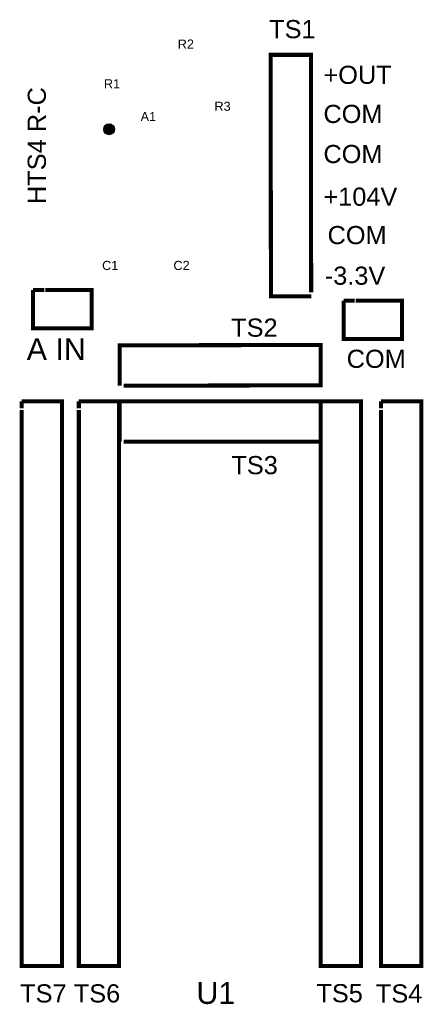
# Model space of a CAD drawing. Header units: inches. Extents: x 0.06 to 1.07, y 0.36 to 2.8.
import ezdxf

# ---------------------------------------------------------------- set-up
doc = ezdxf.new("R2010")
doc.units = ezdxf.units.IN
doc.header["$MEASUREMENT"] = 0
doc.linetypes.add('ACAD_ISO02W100', pattern=[15, 12, -3])
doc.layers.add('TOPSILK', color=7, linetype='Continuous')
doc.styles.get("Standard").update_dxf_attribs({"font": 'ARIAL.TTF'})

msp = doc.modelspace()

# ---------------------------------------------------------------- hatches: boundary and pattern name
at = {"layer": 'TOPSILK', "linetype": 'Continuous', "lineweight": -3}
h = msp.add_hatch(color=256, dxfattribs=at)
h.dxf.hatch_style = 1
edge = h.paths.add_edge_path()
edge.add_arc((0.2861, 2.5243), 0.0134, 0, 360)

# ---------------------------------------------------------------- linework, layer by layer
at = {"layer": 'TOPSILK', "linetype": 'ACAD_ISO02W100', "const_width": 0.01}
for points in [[(0.7876, 2.1101), (0.6876, 2.1101), (0.6873, 2.7089), (0.7873, 2.7089), (0.7876, 2.1203)], [(0.3121, 1.889), (0.3121, 1.989), (0.811, 1.9894), (0.811, 1.8894), (0.3223, 1.889)], [(0.3121, 1.7498), (0.3121, 1.8498), (0.811, 1.8502), (0.811, 1.7502), (0.3223, 1.7498)], [(0.0692, 1.8498), (0.1692, 1.8498), (0.1692, 0.4498), (0.0692, 0.4498), (0.0692, 1.8286)], [(0.0692, 1.8327), (0.0692, 1.8498)], [(0.211, 1.8498), (0.311, 1.8498), (0.311, 0.4498), (0.211, 0.4498), (0.211, 1.8286)], [(0.211, 1.8327), (0.211, 1.8498)], [(0.811, 1.8498), (0.911, 1.8498), (0.911, 0.4498), (0.811, 0.4498), (0.811, 1.8286)], [(0.811, 1.8327), (0.811, 1.8498)], [(0.911, 1.8327), (0.911, 1.8498)], [(0.961, 1.8498), (1.061, 1.8498), (1.061, 0.4498), (0.961, 0.4498), (0.961, 1.8286)], [(0.961, 1.8327), (0.961, 1.8498)]]:
    msp.add_lwpolyline(points, dxfattribs=at)
at = {"layer": 'TOPSILK', "linetype": 'ACAD_ISO02W100', "lineweight": 25, "const_width": 0.01}
for points in [[(0.0975, 2.1261), (0.1251, 2.1261)], [(0.1275, 2.1261), (0.2425, 2.1261), (0.2425, 2.0311), (0.0975, 2.0311), (0.0975, 2.1261)], [(0.8679, 2.0998), (0.8955, 2.0998)], [(0.8979, 2.0998), (1.0129, 2.0998), (1.0129, 2.0048), (0.8679, 2.0048), (0.8679, 2.0998)]]:
    msp.add_lwpolyline(points, dxfattribs=at)
at = {"layer": 'TOPSILK', "linetype": 'Continuous', "lineweight": -3}
msp.add_circle((0.2861, 2.5243), 0.0134, dxfattribs=at)

# ---------------------------------------------------------------- texts
at = {"layer": 'TOPSILK'}
for s, height, p in [('TS1', 0.045, (0.6834, 2.7502)), ('R2', 0.0225, (0.4565, 2.7244)), ('+OUT', 0.045, (0.818, 2.6369)), ('R1', 0.0225, (0.2732, 2.626)), ('R3', 0.0225, (0.5476, 2.5702)), ('A1', 0.0225, (0.3643, 2.5447)), ('COM', 0.045, (0.818, 2.54)), ('COM', 0.045, (0.818, 2.4406)), ('+104V', 0.045, (0.818, 2.3349)), ('COM', 0.045, (0.8283, 2.2396)), ('C1', 0.0225, (0.2688, 2.1756)), ('C2', 0.0225, (0.4458, 2.1756)), ('-3.3V', 0.045, (0.8214, 2.139)), ('TS2', 0.045, (0.5891, 2.0102)), ('A IN', 0.054, (0.0817, 1.9523)), ('COM', 0.045, (0.8757, 1.9329)), ('TS3', 0.045, (0.5896, 1.6693)), ('TS7', 0.045, (0.0654, 0.3597)), ('TS6', 0.045, (0.1985, 0.3598)), ('U1', 0.054, (0.5028, 0.3562)), ('TS5', 0.045, (0.8006, 0.3602)), ('TS4', 0.045, (0.9482, 0.3596))]:
    msp.add_text(s, height=height, dxfattribs=at).set_placement(p)
msp.add_text('HTS4 R-C', height=0.045, rotation=90, dxfattribs=at).set_placement((0.1292, 2.339))

doc.saveas('drawing.dxf')
